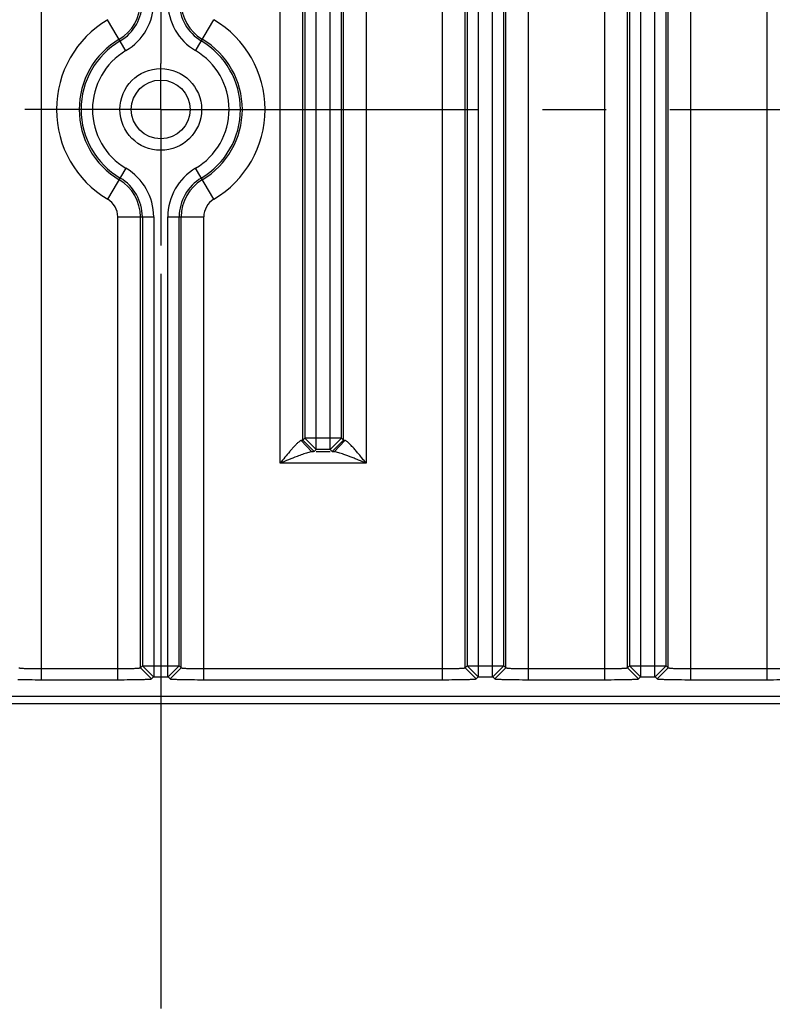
# Model space of a CAD drawing. Header units: inches. Extents: x 0 to 34, y 0 to 22.
# Tile 43 of 59: x 19.4 to 21.1, y 7.7 to 9.9. Entities that reach past the tile are written whole.
import ezdxf

# ---------------------------------------------------------------- set-up
doc = ezdxf.new("R2010")
doc.units = ezdxf.units.IN
doc.header["$LTSCALE"] = 1.87
doc.header["$MEASUREMENT"] = 0
doc.linetypes.add('CENTER', pattern=[0.6, 0.375, -0.075, 0.075, -0.075])
doc.layers.get('0').update_dxf_attribs({"linetype": 'CONTINUOUS'})
doc.layers.add('02___PRT_ALL_AXES', color=7, linetype='CONTINUOUS')
doc.layers.add('DIMENSIONS', color=7, linetype='CONTINUOUS')
doc.styles.get("Standard").update_dxf_attribs({"font": 'txt', "width": 0.8})
doc.dimstyles.new('DIMSTYLE_1', dxfattribs={"dimtxt": 0.125, "dimasz": 0.18, "dimexe": 0.125, "dimexo": 0.0625, "dimgap": 0.03125, "dimtad": 0, "dimtih": 1, "dimtoh": 1, "dimdec": 3, "dimzin": 4, "dimdsep": 46, "dimtxsty": 'STANDARD', "dimblk": '_FILLED', "dimblk1": '_FILLED', "dimblk2": '_FILLED', "dimcen": 0.09, "dimadec": 0, "dimazin": 0, "dimtp": 0.001, "dimtm": 0.001, "dimtfac": 1, "dimtdec": 3, "dimtofl": 0, "dimtmove": 0, "dimatfit": 3, "dimldrblk": '_FILLED', "dimfxl": 1, "dimtolj": 1, "dimtzin": 4, "dimarcsym": 0})
doc.dimstyles.new('DIMSTYLE_2', dxfattribs={"dimtxt": 0.125, "dimasz": 0.18, "dimexe": 0.125, "dimexo": 0.0625, "dimgap": 0.0625, "dimtad": 0, "dimtih": 1, "dimtoh": 1, "dimdec": 3, "dimzin": 4, "dimdsep": 46, "dimtxsty": 'STANDARD', "dimblk": '_FILLED', "dimblk1": '_FILLED', "dimblk2": '_FILLED', "dimcen": 0.09, "dimadec": 0, "dimazin": 0, "dimtp": 0.001, "dimtm": 0.001, "dimtfac": 1, "dimtdec": 3, "dimtofl": 0, "dimtmove": 0, "dimatfit": 3, "dimldrblk": '_FILLED', "dimfxl": 1, "dimtolj": 1, "dimtzin": 4, "dimarcsym": 0})

# ---------------------------------------------------------------- blocks, each defined once
blk = doc.blocks.new('*D2')
at = {"layer": 'DIMENSIONS', "color": 2, "linetype": 'CONTINUOUS'}
blk.add_line((20.8037, 12.1534), (16.5649, 12.1534), dxfattribs=at)
at = {"layer": 'DIMENSIONS', "color": 2, "linetype": 'CONTINUOUS', "insert": (16.5024, 12.2159), "char_height": 0.125, "width": 1.325, "attachment_point": 3, "line_spacing_factor": 0.9}
blk.add_mtext('3.794{\\Ftxt.shx;\\W1.000000;\\H0.125000; }[96.37]', dxfattribs=at)
blk = doc.blocks.new('_FILLED')
at = {"color": 0, "linetype": 'BYBLOCK'}
blk.add_solid([(0, 0), (-1, 0.174), (-1, -0.174)], dxfattribs=at)
blk = doc.blocks.new('*D3')
at = {"layer": 'DIMENSIONS', "color": 2, "linetype": 'CONTINUOUS'}
blk.add_line((19.3717, 14.6534), (16.5649, 14.6534), dxfattribs=at)
at = {"layer": 'DIMENSIONS', "color": 2, "linetype": 'CONTINUOUS', "insert": (16.5024, 14.7159), "char_height": 0.125, "width": 1.425, "attachment_point": 3, "line_spacing_factor": 0.9}
blk.add_mtext('6.294{\\Ftxt.shx;\\W1.000000;\\H0.125000; }[159.87]', dxfattribs=at)
blk = doc.blocks.new('*D12')
at = {"layer": 'DIMENSIONS', "color": 2, "linetype": 'CONTINUOUS'}
blk.add_line((19.7342, 9.2909), (19.7342, 7.6719), dxfattribs=at)
at = {"layer": 'DIMENSIONS', "color": 2, "linetype": 'CONTINUOUS', "insert": (19.6717, 7.6094), "char_height": 0.125, "width": 1.525, "attachment_point": 3, "rotation": 90, "line_spacing_factor": 0.9}
blk.add_mtext('10.153{\\Ftxt.shx;\\W1.000000;\\H0.125000; }[257.89]', dxfattribs=at)
blk = doc.blocks.new('*D13')
at = {"layer": 'DIMENSIONS', "color": 2, "linetype": 'CONTINUOUS'}
blk.add_line((17.7992, 8.7409), (17.7992, 7.6719), dxfattribs=at)
at = {"layer": 'DIMENSIONS', "color": 2, "linetype": 'CONTINUOUS', "insert": (17.7367, 7.6094), "char_height": 0.125, "width": 1.525, "attachment_point": 3, "rotation": 90, "line_spacing_factor": 0.9}
blk.add_mtext('12.088{\\Ftxt.shx;\\W1.000000;\\H0.125000; }[307.03]', dxfattribs=at)
blk = doc.blocks.new('*D14')
at = {"layer": 'DIMENSIONS', "color": 2, "linetype": 'CONTINUOUS'}
blk.add_line((17.2524, 9.1442), (17.2524, 7.6719), dxfattribs=at)
at = {"layer": 'DIMENSIONS', "color": 2, "linetype": 'CONTINUOUS', "insert": (17.1899, 7.6094), "char_height": 0.125, "width": 1.525, "attachment_point": 3, "rotation": 90, "line_spacing_factor": 0.9}
blk.add_mtext('12.635{\\Ftxt.shx;\\W1.000000;\\H0.125000; }[320.92]', dxfattribs=at)
blk = doc.blocks.new('*D17')
at = {"layer": 'DIMENSIONS', "color": 2, "linetype": 'CONTINUOUS'}
for p, q in [((29.5057, 15.9474), (31.5122, 15.9474)), ((31.3872, 15.9474), (31.3872, 12.2709)), ((31.3872, 8.3444), (31.3872, 12.0209)), ((18.8503, 8.3444), (31.5122, 8.3444))]:
    blk.add_line(p, q, dxfattribs=at)
at = {"layer": 'DIMENSIONS', "color": 2, "linetype": 'CONTINUOUS', "xscale": 0.18, "yscale": 0.18, "zscale": 0.18}
for p, rotation in [((31.3872, 15.9474), 90), ((31.3872, 8.3444), 270)]:
    blk.add_blockref('_FILLED', p, dxfattribs=dict(at, rotation=rotation))
at = {"layer": 'DIMENSIONS', "color": 2, "linetype": 'CONTINUOUS', "insert": (31.3872, 12.2084), "char_height": 0.125, "width": 1.625, "attachment_point": 2, "line_spacing_factor": 0.9}
blk.add_mtext('(7.603{\\Ftxt.shx;\\W1.000000;\\H0.125000; }[193.12])', dxfattribs=at)
blk = doc.blocks.new('*D18')
at = {"layer": 'DIMENSIONS', "color": 2, "linetype": 'CONTINUOUS'}
for p, q in [((30.6372, 8.3594), (30.6372, 8.7194)), ((29.5057, 8.3594), (30.7622, 8.3594)), ((18.8503, 8.3444), (30.7622, 8.3444)), ((30.6372, 8.3444), (30.6372, 8.0028)), ((30.6372, 8.0028), (30.7547, 8.0028))]:
    blk.add_line(p, q, dxfattribs=at)
at = {"layer": 'DIMENSIONS', "color": 2, "linetype": 'CONTINUOUS', "xscale": 0.18, "yscale": 0.18, "zscale": 0.18}
for p, rotation in [((30.6372, 8.3594), 270), ((30.6372, 8.3444), 90)]:
    blk.add_blockref('_FILLED', p, dxfattribs=dict(at, rotation=rotation))
at = {"layer": 'DIMENSIONS', "color": 2, "linetype": 'CONTINUOUS', "insert": (30.8172, 8.0653), "char_height": 0.125, "width": 1.125, "attachment_point": 1, "line_spacing_factor": 0.9}
blk.add_mtext('.015{\\Ftxt.shx;\\W1.000000;\\H0.125000; }[0.38]', dxfattribs=at)

msp = doc.modelspace()

# ---------------------------------------------------------------- linework, layer by layer
at = {"color": 7, "linetype": 'CONTINUOUS'}
for p, q in [((19.4711, 8.3967), (19.4711, 15.9101)), ((20.3553, 8.3967), (20.3553, 15.9101)), ((20.5451, 8.3967), (20.5451, 15.9101)), ((20.7133, 8.3967), (20.7133, 15.9101)), ((20.9031, 8.3967), (20.9031, 15.9101)), ((20.4346, 8.4028), (20.4346, 15.904)), ((20.4658, 8.4028), (20.4658, 15.904)), ((20.7926, 8.4028), (20.7926, 15.904)), ((20.8238, 8.4028), (20.8238, 15.904)), ((20.4053, 8.4229), (20.4053, 15.8839)), ((20.4096, 15.8796), (20.4096, 8.4272)), ((20.4908, 8.4272), (20.4908, 15.8796)), ((20.4951, 8.4229), (20.4951, 15.8839)), ((20.7633, 8.4229), (20.7633, 15.8839)), ((20.7676, 15.8796), (20.7676, 8.4272)), ((20.8488, 8.4272), (20.8488, 15.8796)), ((20.8531, 8.4229), (20.8531, 15.8839)), ((19.9973, 8.8738), (19.9973, 15.433)), ((20.1871, 15.433), (20.1871, 8.8738)), ((20.0766, 8.9037), (20.0766, 15.4031)), ((20.1078, 8.9037), (20.1078, 15.4031)), ((20.0473, 8.9244), (20.0473, 15.3824)), ((20.0516, 15.3781), (20.0516, 8.9287)), ((20.1328, 8.9287), (20.1328, 15.3781)), ((20.1371, 8.9244), (20.1371, 15.3824)), ((21.0713, 8.3967), (21.0713, 11.9167)), ((19.6575, 9.783), (19.6171, 9.8513)), ((19.8109, 9.783), (19.8512, 9.8513)), ((19.6575, 9.5238), (19.6171, 9.4555)), ((19.8512, 9.4555), (19.8109, 9.5238)), ((19.6393, 8.3967), (19.6393, 9.4167)), ((19.6393, 9.4167), (19.7186, 9.4167)), ((19.6893, 8.4229), (19.6893, 9.4167)), ((19.6936, 9.4167), (19.6936, 8.4272)), ((19.7186, 9.4167), (19.7186, 8.4028)), ((19.7498, 8.4028), (19.7498, 9.4167)), ((19.7498, 9.4167), (19.8291, 9.4167)), ((19.7748, 8.4272), (19.7748, 9.4167)), ((19.7791, 8.4229), (19.7791, 9.4167)), ((19.8291, 8.3967), (19.8291, 9.4167)), ((20.0458, 8.924), (20.0441, 8.9238)), ((20.0676, 8.8988), (20.0441, 8.9238)), ((20.0473, 8.9244), (20.0458, 8.924)), ((20.0516, 8.9287), (20.0473, 8.9244)), ((20.0723, 8.8994), (20.0473, 8.9244)), ((20.0641, 8.9162), (20.0516, 8.9287)), ((20.0766, 8.9287), (20.0516, 8.9287)), ((20.1078, 8.9287), (20.0766, 8.9287)), ((20.1328, 8.9287), (20.1078, 8.9287)), ((20.1121, 8.8994), (20.1371, 8.9244)), ((20.1168, 8.8988), (20.1402, 8.9238)), ((20.1203, 8.9162), (20.1328, 8.9287)), ((20.1371, 8.9244), (20.1328, 8.9287)), ((20.0766, 8.9037), (20.0641, 8.9162)), ((20.07, 8.899), (20.0676, 8.8988)), ((20.0723, 8.8994), (20.07, 8.899)), ((20.0766, 8.9037), (20.0723, 8.8994)), ((20.1078, 8.9037), (20.0766, 8.9037)), ((20.1078, 8.8988), (20.0766, 8.8988)), ((20.1078, 8.9037), (20.1203, 8.9162)), ((20.1121, 8.8994), (20.1078, 8.9037)), ((20.1871, 8.8738), (19.9973, 8.8738)), ((19.4711, 8.4211), (19.6393, 8.4211)), ((19.6893, 8.4229), (19.6936, 8.4272)), ((19.6893, 8.4229), (19.7137, 8.3985)), ((19.6936, 8.4272), (19.7061, 8.4147)), ((19.6936, 8.4272), (19.7186, 8.4272)), ((19.7186, 8.4272), (19.7498, 8.4272)), ((19.7498, 8.4272), (19.7748, 8.4272)), ((19.7791, 8.4229), (19.7547, 8.3985)), ((19.7748, 8.4272), (19.7623, 8.4147)), ((19.7748, 8.4272), (19.7791, 8.4229)), ((19.8291, 8.4211), (20.3553, 8.4211)), ((20.4053, 8.4229), (20.4096, 8.4272)), ((20.4053, 8.4229), (20.4297, 8.3985)), ((20.4096, 8.4272), (20.4221, 8.4147)), ((20.4096, 8.4272), (20.4346, 8.4272)), ((20.4346, 8.4272), (20.4658, 8.4272)), ((20.4658, 8.4272), (20.4908, 8.4272)), ((20.4951, 8.4229), (20.4707, 8.3985)), ((20.4908, 8.4272), (20.4783, 8.4147)), ((20.4908, 8.4272), (20.4951, 8.4229)), ((20.5451, 8.4211), (20.7133, 8.4211)), ((20.7633, 8.4229), (20.7676, 8.4272)), ((20.7633, 8.4229), (20.7877, 8.3985)), ((20.7676, 8.4272), (20.7801, 8.4147)), ((20.7676, 8.4272), (20.7926, 8.4272)), ((20.7926, 8.4272), (20.8238, 8.4272)), ((20.8238, 8.4272), (20.8488, 8.4272)), ((20.8531, 8.4229), (20.8287, 8.3985)), ((20.8488, 8.4272), (20.8363, 8.4147)), ((20.8488, 8.4272), (20.8531, 8.4229)), ((20.9031, 8.4211), (21.0713, 8.4211)), ((19.7061, 8.4147), (19.718, 8.4028)), ((19.7137, 8.3985), (19.718, 8.4028)), ((19.718, 8.4028), (19.7504, 8.4028)), ((19.7623, 8.4147), (19.7504, 8.4028)), ((19.7504, 8.4028), (19.7547, 8.3985)), ((20.4221, 8.4147), (20.434, 8.4028)), ((20.4297, 8.3985), (20.434, 8.4028)), ((20.434, 8.4028), (20.4664, 8.4028)), ((20.4783, 8.4147), (20.4664, 8.4028)), ((20.4664, 8.4028), (20.4707, 8.3985)), ((20.7801, 8.4147), (20.792, 8.4028)), ((20.7877, 8.3985), (20.792, 8.4028)), ((20.792, 8.4028), (20.8244, 8.4028)), ((20.8363, 8.4147), (20.8244, 8.4028)), ((20.8244, 8.4028), (20.8287, 8.3985)), ((19.4711, 8.3967), (19.6393, 8.3967)), ((19.8291, 8.3967), (20.3553, 8.3967)), ((20.5451, 8.3967), (20.7133, 8.3967)), ((20.9031, 8.3967), (21.0713, 8.3967)), ((29.4432, 8.3594), (18.8132, 8.3594))]:
    msp.add_line(p, q, dxfattribs=at)
for radius in [0.09, 0.0649]:
    msp.add_circle((19.7342, 9.6534), radius, dxfattribs=at)
for centre, radius, start, end in [((19.5942, 9.8901), 0.0951, 300.6033, 360), ((19.5942, 9.8901), 0.0994, 300.6033, 360), ((19.5942, 9.8901), 0.1244, 300.6033, 360), ((19.8742, 9.8901), 0.1244, 180, 239.3967), ((19.8742, 9.8901), 0.0994, 180, 239.3967), ((19.8742, 9.8901), 0.0951, 180, 239.3967), ((19.7342, 9.6534), 0.2299, 120.6033, 239.3967), ((19.7342, 9.6534), 0.2299, 300.6033, 59.3967), ((19.7342, 9.6534), 0.1799, 120.6033, 239.3967), ((19.7342, 9.6534), 0.1756, 120.6033, 239.3967), ((19.7342, 9.6534), 0.1756, 300.6033, 59.3967), ((19.7342, 9.6534), 0.1799, 300.6033, 59.3967), ((19.7342, 9.6534), 0.1506, 120.6033, 239.3967), ((19.7342, 9.6534), 0.1506, 300.6033, 59.3967), ((19.5942, 9.4167), 0.1244, 0, 59.3967), ((19.8742, 9.4167), 0.1244, 120.6033, 180), ((19.5942, 9.4167), 0.0951, 0, 59.3967), ((19.5942, 9.4167), 0.0994, 0, 59.3967), ((19.8742, 9.4167), 0.0994, 120.6033, 180), ((19.8742, 9.4167), 0.0951, 120.6033, 180), ((19.5942, 9.4167), 0.0451, 0, 59.3967), ((19.8742, 9.4167), 0.0451, 120.6033, 180)]:
    msp.add_arc(centre, radius, start, end, dxfattribs=at)
for points, knots in [([(20.0383, 8.9205), (20.0366, 8.9192), (20.0334, 8.9161), (20.0286, 8.911), (20.0236, 8.9054), (20.0166, 8.8973), (20.0078, 8.8867), (20.0008, 8.8782), (19.9973, 8.8738)], [0, 0, 0, 0, 0.100575, 0.214953, 0.337389, 0.465139, 0.729825, 1, 1, 1, 1]), ([(20.0441, 8.9238), (20.0437, 8.9238), (20.0428, 8.9235), (20.0408, 8.9224), (20.0393, 8.9213), (20.0383, 8.9205)], [0, 0, 0, 0, 0.188322, 0.419925, 1, 1, 1, 1]), ([(20.1402, 8.9238), (20.1398, 8.9239), (20.1391, 8.9239), (20.1381, 8.9241), (20.1375, 8.9242), (20.1372, 8.9243), (20.1371, 8.9244), (20.1371, 8.9244)], [0, 0, 0, 0, 0.403997, 0.704234, 0.901262, 0.96209, 1, 1, 1, 1]), ([(20.1871, 8.8738), (20.185, 8.8764), (20.1808, 8.8816), (20.1744, 8.8893), (20.1682, 8.8968), (20.162, 8.9041), (20.1569, 8.9098), (20.1529, 8.9141), (20.15, 8.917), (20.1473, 8.9195), (20.1448, 8.9216), (20.1425, 8.9231), (20.1409, 8.9237), (20.1402, 8.9238)], [0, 0, 0, 0, 0.14562, 0.290363, 0.432938, 0.571722, 0.704291, 0.767104, 0.826496, 0.881053, 0.929413, 0.969643, 1, 1, 1, 1]), ([(20.0676, 8.8988), (20.0661, 8.8988), (20.0628, 8.8982), (20.0578, 8.8969), (20.0523, 8.8952), (20.0486, 8.8939), (20.0467, 8.8932)], [0, 0, 0, 0, 0.208712, 0.454516, 0.720522, 1, 1, 1, 1]), ([(20.1168, 8.8988), (20.1162, 8.8989), (20.115, 8.8989), (20.1137, 8.8991), (20.1129, 8.8992), (20.1125, 8.8992), (20.1123, 8.8993), (20.1121, 8.8994), (20.1121, 8.8994)], [0, 0, 0, 0, 0.408065, 0.710394, 0.821886, 0.907006, 0.966024, 1, 1, 1, 1]), ([(20.1378, 8.8932), (20.1358, 8.8939), (20.1321, 8.8952), (20.1266, 8.8969), (20.1216, 8.8982), (20.1183, 8.8988), (20.1168, 8.8988)], [0, 0, 0, 0, 0.279505, 0.545495, 0.791188, 1, 1, 1, 1]), ([(20.0467, 8.8932), (20.0426, 8.8918), (20.0324, 8.888), (20.0159, 8.8815), (20.0036, 8.8763), (19.9973, 8.8738)], [0, 0, 0, 0, 0.242018, 0.617969, 1, 1, 1, 1]), ([(20.1871, 8.8738), (20.1829, 8.8755), (20.1756, 8.8785), (20.1652, 8.8827), (20.153, 8.8876), (20.1439, 8.8911), (20.1378, 8.8932)], [0, 0, 0, 0, 0.254987, 0.445306, 0.633822, 1, 1, 1, 1]), ([(19.4211, 8.4229), (19.4211, 8.4229), (19.4213, 8.4228), (19.4215, 8.4227), (19.4218, 8.4227), (19.4225, 8.4225), (19.4237, 8.4224), (19.4247, 8.4223), (19.4252, 8.4222)], [0, 0, 0, 0, 0.030903, 0.089009, 0.174362, 0.286716, 0.59119, 1, 1, 1, 1]), ([(19.4252, 8.4222), (19.4264, 8.4221), (19.4289, 8.4219), (19.4351, 8.4216), (19.4422, 8.4214), (19.4502, 8.4212), (19.4593, 8.4212), (19.4663, 8.4212), (19.4711, 8.4211)], [0, 0, 0, 0, 0.07363, 0.166546, 0.40238, 0.540479, 0.688435, 1, 1, 1, 1]), ([(19.6393, 8.4211), (19.6425, 8.4212), (19.6488, 8.4212), (19.6579, 8.4212), (19.6663, 8.4214), (19.6728, 8.4216), (19.6774, 8.4217), (19.6803, 8.4219), (19.6828, 8.422), (19.685, 8.4222), (19.6867, 8.4224), (19.6878, 8.4225), (19.6885, 8.4227), (19.6889, 8.4227), (19.6891, 8.4228), (19.6892, 8.4229), (19.6893, 8.4229)], [0, 0, 0, 0, 0.191488, 0.376602, 0.547392, 0.697686, 0.763375, 0.821979, 0.872991, 0.915916, 0.950315, 0.975933, 0.985384, 0.99256, 0.997434, 1, 1, 1, 1]), ([(19.7791, 8.4229), (19.7791, 8.4229), (19.7793, 8.4228), (19.7795, 8.4227), (19.7798, 8.4227), (19.7805, 8.4225), (19.7817, 8.4224), (19.7827, 8.4223), (19.7832, 8.4222)], [0, 0, 0, 0, 0.030903, 0.089009, 0.174362, 0.286716, 0.59119, 1, 1, 1, 1]), ([(19.7832, 8.4222), (19.7844, 8.4221), (19.7869, 8.4219), (19.7931, 8.4216), (19.8002, 8.4214), (19.8082, 8.4212), (19.8173, 8.4212), (19.8243, 8.4212), (19.8291, 8.4211)], [0, 0, 0, 0, 0.07363, 0.166546, 0.40238, 0.540479, 0.688435, 1, 1, 1, 1]), ([(20.3553, 8.4211), (20.3585, 8.4212), (20.3648, 8.4212), (20.3739, 8.4212), (20.3823, 8.4214), (20.3888, 8.4216), (20.3934, 8.4217), (20.3963, 8.4219), (20.3988, 8.422), (20.401, 8.4222), (20.4027, 8.4224), (20.4038, 8.4225), (20.4045, 8.4227), (20.4049, 8.4227), (20.4051, 8.4228), (20.4052, 8.4229), (20.4053, 8.4229)], [0, 0, 0, 0, 0.191488, 0.376602, 0.547392, 0.697686, 0.763375, 0.821979, 0.872991, 0.915916, 0.950315, 0.975933, 0.985384, 0.99256, 0.997434, 1, 1, 1, 1]), ([(20.4951, 8.4229), (20.4951, 8.4229), (20.4953, 8.4228), (20.4955, 8.4227), (20.4958, 8.4227), (20.4965, 8.4225), (20.4977, 8.4224), (20.4987, 8.4223), (20.4992, 8.4222)], [0, 0, 0, 0, 0.030903, 0.089009, 0.174362, 0.286716, 0.59119, 1, 1, 1, 1]), ([(20.4992, 8.4222), (20.5004, 8.4221), (20.5029, 8.4219), (20.5091, 8.4216), (20.5162, 8.4214), (20.5242, 8.4212), (20.5333, 8.4212), (20.5403, 8.4212), (20.5451, 8.4211)], [0, 0, 0, 0, 0.07363, 0.166546, 0.40238, 0.540479, 0.688435, 1, 1, 1, 1]), ([(20.7133, 8.4211), (20.7165, 8.4212), (20.7228, 8.4212), (20.7319, 8.4212), (20.7403, 8.4214), (20.7468, 8.4216), (20.7514, 8.4217), (20.7543, 8.4219), (20.7568, 8.422), (20.759, 8.4222), (20.7607, 8.4224), (20.7618, 8.4225), (20.7625, 8.4227), (20.7629, 8.4227), (20.7631, 8.4228), (20.7632, 8.4229), (20.7633, 8.4229)], [0, 0, 0, 0, 0.191488, 0.376602, 0.547392, 0.697686, 0.763375, 0.821979, 0.872991, 0.915916, 0.950315, 0.975933, 0.985384, 0.99256, 0.997434, 1, 1, 1, 1]), ([(20.8531, 8.4229), (20.8531, 8.4229), (20.8533, 8.4228), (20.8535, 8.4227), (20.8538, 8.4227), (20.8545, 8.4225), (20.8557, 8.4224), (20.8567, 8.4223), (20.8572, 8.4222)], [0, 0, 0, 0, 0.030903, 0.089009, 0.174362, 0.286716, 0.59119, 1, 1, 1, 1]), ([(20.8572, 8.4222), (20.8584, 8.4221), (20.8609, 8.4219), (20.8671, 8.4216), (20.8742, 8.4214), (20.8822, 8.4212), (20.8913, 8.4212), (20.8983, 8.4212), (20.9031, 8.4211)], [0, 0, 0, 0, 0.07363, 0.166546, 0.40238, 0.540479, 0.688435, 1, 1, 1, 1]), ([(21.0713, 8.4211), (21.0745, 8.4212), (21.0808, 8.4212), (21.0899, 8.4212), (21.0983, 8.4214), (21.1048, 8.4216), (21.1094, 8.4217), (21.1123, 8.4219), (21.1148, 8.422), (21.117, 8.4222), (21.1187, 8.4224), (21.1198, 8.4225), (21.1205, 8.4227), (21.1209, 8.4227), (21.1211, 8.4228), (21.1212, 8.4229), (21.1213, 8.4229)], [0, 0, 0, 0, 0.191488, 0.376602, 0.547392, 0.697686, 0.763375, 0.821979, 0.872991, 0.915916, 0.950315, 0.975933, 0.985384, 0.99256, 0.997434, 1, 1, 1, 1]), ([(19.6915, 8.3972), (19.6932, 8.3973), (19.6963, 8.3974), (19.7006, 8.3975), (19.7044, 8.3977), (19.7071, 8.3978), (19.709, 8.3979), (19.7102, 8.398), (19.7112, 8.3981), (19.712, 8.3981), (19.7127, 8.3982), (19.7132, 8.3983), (19.7135, 8.3984), (19.7136, 8.3984), (19.7137, 8.3985)], [0, 0, 0, 0, 0.221647, 0.418162, 0.588274, 0.730715, 0.791166, 0.844228, 0.889748, 0.927575, 0.957567, 0.979602, 0.993625, 1, 1, 1, 1]), ([(19.7547, 8.3985), (19.7547, 8.3984), (19.7549, 8.3984), (19.7552, 8.3983), (19.7557, 8.3982), (19.7564, 8.3981), (19.7573, 8.3981), (19.7583, 8.398), (19.7595, 8.3979), (19.7615, 8.3978), (19.7643, 8.3976), (19.7682, 8.3975), (19.7726, 8.3973), (19.7758, 8.3973), (19.7774, 8.3972)], [0, 0, 0, 0, 0.006714, 0.021216, 0.043803, 0.074383, 0.1128, 0.15888, 0.21244, 0.273294, 0.416132, 0.585879, 0.781011, 1, 1, 1, 1]), ([(20.4075, 8.3972), (20.4092, 8.3973), (20.4123, 8.3974), (20.4166, 8.3975), (20.4204, 8.3977), (20.4231, 8.3978), (20.425, 8.3979), (20.4262, 8.398), (20.4272, 8.3981), (20.428, 8.3981), (20.4287, 8.3982), (20.4292, 8.3983), (20.4295, 8.3984), (20.4296, 8.3984), (20.4297, 8.3985)], [0, 0, 0, 0, 0.221647, 0.418162, 0.588274, 0.730715, 0.791166, 0.844228, 0.889748, 0.927575, 0.957567, 0.979602, 0.993625, 1, 1, 1, 1]), ([(20.4707, 8.3985), (20.4707, 8.3984), (20.4709, 8.3984), (20.4712, 8.3983), (20.4717, 8.3982), (20.4724, 8.3981), (20.4733, 8.3981), (20.4743, 8.398), (20.4755, 8.3979), (20.4775, 8.3978), (20.4803, 8.3976), (20.4842, 8.3975), (20.4886, 8.3973), (20.4918, 8.3973), (20.4934, 8.3972)], [0, 0, 0, 0, 0.006714, 0.021216, 0.043803, 0.074383, 0.1128, 0.15888, 0.21244, 0.273294, 0.416132, 0.585879, 0.781011, 1, 1, 1, 1]), ([(20.7655, 8.3972), (20.7672, 8.3973), (20.7703, 8.3974), (20.7746, 8.3975), (20.7784, 8.3977), (20.7811, 8.3978), (20.783, 8.3979), (20.7842, 8.398), (20.7852, 8.3981), (20.786, 8.3981), (20.7867, 8.3982), (20.7872, 8.3983), (20.7875, 8.3984), (20.7876, 8.3984), (20.7877, 8.3985)], [0, 0, 0, 0, 0.221647, 0.418162, 0.588274, 0.730715, 0.791166, 0.844228, 0.889748, 0.927575, 0.957567, 0.979602, 0.993625, 1, 1, 1, 1]), ([(20.8287, 8.3985), (20.8287, 8.3984), (20.8289, 8.3984), (20.8292, 8.3983), (20.8297, 8.3982), (20.8304, 8.3981), (20.8313, 8.3981), (20.8323, 8.398), (20.8335, 8.3979), (20.8355, 8.3978), (20.8383, 8.3976), (20.8422, 8.3975), (20.8466, 8.3973), (20.8498, 8.3973), (20.8514, 8.3972)], [0, 0, 0, 0, 0.006714, 0.021216, 0.043803, 0.074383, 0.1128, 0.15888, 0.21244, 0.273294, 0.416132, 0.585879, 0.781011, 1, 1, 1, 1]), ([(19.4194, 8.3972), (19.4275, 8.397), (19.4447, 8.3968), (19.4619, 8.3967), (19.4711, 8.3967)], [0, 0, 0, 0, 0.469002, 1, 1, 1, 1]), ([(19.6393, 8.3967), (19.6486, 8.3967), (19.666, 8.3968), (19.6834, 8.397), (19.6915, 8.3972)], [0, 0, 0, 0, 0.536175, 1, 1, 1, 1]), ([(19.7774, 8.3972), (19.7855, 8.397), (19.8027, 8.3968), (19.8199, 8.3967), (19.8291, 8.3967)], [0, 0, 0, 0, 0.469002, 1, 1, 1, 1]), ([(20.3553, 8.3967), (20.3646, 8.3967), (20.382, 8.3968), (20.3994, 8.397), (20.4075, 8.3972)], [0, 0, 0, 0, 0.536175, 1, 1, 1, 1]), ([(20.4934, 8.3972), (20.5015, 8.397), (20.5187, 8.3968), (20.5359, 8.3967), (20.5451, 8.3967)], [0, 0, 0, 0, 0.469002, 1, 1, 1, 1]), ([(20.7133, 8.3967), (20.7226, 8.3967), (20.74, 8.3968), (20.7574, 8.397), (20.7655, 8.3972)], [0, 0, 0, 0, 0.536175, 1, 1, 1, 1]), ([(20.8514, 8.3972), (20.8595, 8.397), (20.8767, 8.3968), (20.8939, 8.3967), (20.9031, 8.3967)], [0, 0, 0, 0, 0.469002, 1, 1, 1, 1]), ([(21.0713, 8.3967), (21.0806, 8.3967), (21.098, 8.3968), (21.1154, 8.397), (21.1235, 8.3972)], [0, 0, 0, 0, 0.536175, 1, 1, 1, 1])]:
    msp.add_open_spline(points, degree=3, knots=knots, dxfattribs=at)
at = {"layer": '02___PRT_ALL_AXES', "color": 7, "linetype": 'CENTER'}
for p, q in [((19.7342, 14.6534), (19.7342, 9.7547)), ((19.7342, 9.6534), (19.7342, 9.7547)), ((19.7342, 9.6534), (19.4342, 9.6534)), ((19.7342, 9.6534), (19.7342, 9.3534)), ((19.7342, 9.6534), (22.2982, 9.6534))]:
    msp.add_line(p, q, dxfattribs=at)

# ---------------------------------------------------------------- dimensions: what is measured, and where the dimension line sits
at = {"layer": 'DIMENSIONS', "color": 2, "linetype": 'CONTINUOUS'}
dim = msp.add_linear_dim(base=(31.3872, 15.9474), p1=(18.7878, 8.3444), p2=(29.4432, 15.9474), angle=90, text='(<>)', dimstyle='DIMSTYLE_2', dxfattribs=at)
dim.commit()
dim.dimension.update_dxf_attribs({"geometry": '*D17', "text_midpoint": (31.3872, 12.1459), "dimtype": 160})
for feature_location, offset, dtype, origin, picture, middle in [((19.3717, 14.6534), (-2.8068, 0), 0, (19.4342, 8.3594), '*D3', (15.7899, 14.6534)), ((20.8037, 12.1534), (-4.2388, 0), 0, (20.8662, 8.3594), '*D2', (15.8399, 12.1534)), ((19.7342, 9.2909), (0, -1.619), 1, (29.8872, 9.3534), '*D12', (19.7342, 6.8469)), ((17.2524, 9.1442), (0, -1.4723), 1, (29.8872, 9.2067), '*D14', (17.2524, 6.8469)), ((17.7992, 8.7409), (0, -1.069), 1, (29.8872, 8.8034), '*D13', (17.7992, 6.8469))]:
    dim = msp.add_ordinate_dim(feature_location=feature_location, offset=offset, dtype=dtype, origin=origin, dimstyle='DIMSTYLE_1', dxfattribs=at)
    dim.commit()
    dim.dimension.update_dxf_attribs({"geometry": picture, "text_midpoint": middle})
dim = msp.add_linear_dim(base=(30.6372, 8.3444), p1=(29.4432, 8.3594), p2=(18.7878, 8.3444), angle=270, dimstyle='DIMSTYLE_2', dxfattribs=at)
dim.commit()
dim.dimension.update_dxf_attribs({"geometry": '*D18', "text_midpoint": (31.3797, 8.0028), "dimtype": 160})

doc.saveas('drawing.dxf')
